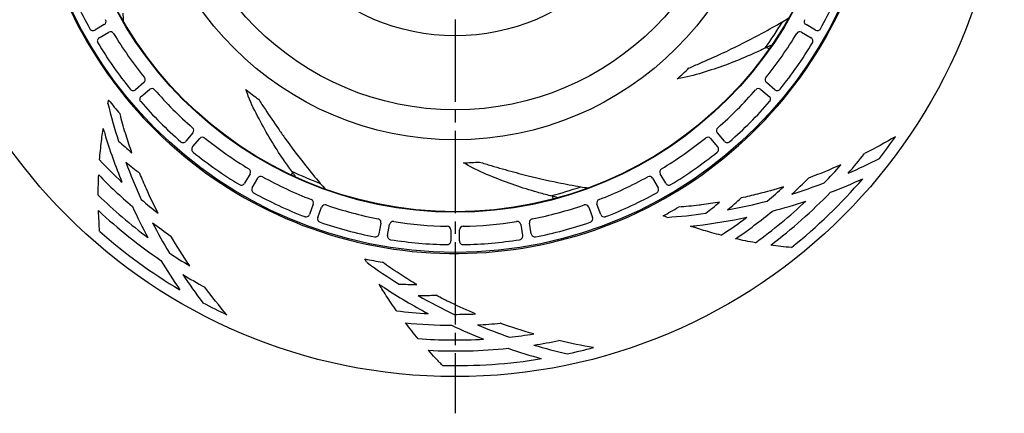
# Model space of a CAD drawing. Header units: millimetres. Extents: x 0 to 594, y 0 to 420.
# Tile 2 of 4: x 88 to 222, y 153 to 206. Entities that reach past the tile are written whole.
import ezdxf

# ---------------------------------------------------------------- set-up
doc = ezdxf.new("R2010")
doc.units = ezdxf.units.MM
doc.linetypes.add('CENTER', pattern=[27, 20, -2, 3, -2])

msp = doc.modelspace()

# ---------------------------------------------------------------- linework, layer by layer
at = {"color": 7, "linetype": 'CENTER', "ltscale": 0.562266}
msp.add_line((147, 312.5), (147, 152.5), dxfattribs=at)
at = {"color": 7, "linetype": 'Continuous'}
for p, q in [((99.08, 205.53), (97.78, 204.77)), ((98.38, 203.74), (99.68, 204.49)), ((194.32, 204.49), (195.62, 203.74)), ((196.22, 204.77), (194.92, 205.53)), ((189.55, 202.37), (189.75, 202.31)), ((189.75, 202.31), (189.87, 202.2)), ((104.49, 197.61), (103.34, 196.65)), ((104.11, 195.73), (105.26, 196.69)), ((188.74, 196.69), (189.89, 195.73)), ((190.66, 196.65), (189.51, 197.61)), ((111.19, 190.76), (110.23, 189.61)), ((111.15, 188.84), (112.11, 189.99)), ((181.89, 189.99), (182.85, 188.84)), ((183.77, 189.61), (182.81, 190.76)), ((118.99, 185.18), (118.24, 183.88)), ((119.27, 183.28), (120.03, 184.58)), ((124.7, 185.16), (124.6, 185.02)), ((124.72, 185.36), (124.7, 185.16)), ((173.97, 184.58), (174.73, 183.28)), ((175.76, 183.88), (175.01, 185.18)), ((160.23, 182.07), (160.34, 181.9)), ((160.34, 181.9), (160.36, 181.73)), ((127.63, 181.03), (127.12, 179.62)), ((128.24, 179.21), (128.76, 180.62)), ((165.24, 180.62), (165.76, 179.21)), ((166.88, 179.62), (166.37, 181.03)), ((136.86, 178.45), (136.6, 176.97)), ((137.78, 176.76), (138.04, 178.24)), ((146.4, 177.51), (146.4, 176.01)), ((147.6, 176.01), (147.6, 177.51)), ((155.96, 178.24), (156.22, 176.76)), ((157.4, 176.97), (157.14, 178.45))]:
    msp.add_line(p, q, dxfattribs=at)
for radius in [75, 58.04, 52.57, 52.5, 42.7, 38.6, 28.49]:
    msp.add_circle((147, 232.5), radius, dxfattribs=at)
for centre, radius, start, end in [((147, 232.5), 58.2, 176.6932, 216.5975), ((147, 232.5), 57, 201.1156, 208.8844), ((147, 232.5), 57, 331.1156, 338.8844), ((147, 232.5), 58.2, 296.6932, 336.6007), ((98.83, 205.96), 0.5, 300, 28.854), ((147, 232.5), 52, 324.552, 329.2549), ((195.17, 205.96), 0.5, 151.146, 240), ((97.53, 205.21), 0.5, 208.8844, 300), ((99.93, 204.05), 0.5, 31.146, 120), ((194.07, 204.05), 0.5, 60, 148.854), ((196.47, 205.21), 0.5, 240, 331.1156), ((98.63, 203.3), 0.5, 120, 211.1156), ((147, 232.5), 54.5, 211.146, 218.854), ((147, 232.5), 54.5, 321.146, 328.854), ((195.37, 203.3), 0.5, 328.8844, 60), ((147, 232.5), 57, 211.1156, 218.8844), ((147, 232.5), 57, 321.1156, 328.8844), ((147, 232.5), 45.84, 311.433, 314.1555), ((147, 232.5), 58.2, 216.6932, 256.5963), ((104.17, 198), 0.5, 310, 38.854), ((189.83, 198), 0.5, 141.146, 230), ((103.02, 197.03), 0.5, 218.8844, 310), ((105.58, 196.31), 0.5, 41.146, 130), ((147, 232.5), 54.5, 221.146, 228.854), ((147, 232.5), 45.84, 231.433, 234.1555), ((147, 232.5), 54.5, 311.146, 318.854), ((188.42, 196.31), 0.5, 50, 138.854), ((190.98, 197.03), 0.5, 230, 321.1156), ((146.96, 232.5), 60.2, 218.2346, 220.5818), ((104.43, 195.35), 0.5, 130, 221.1156), ((147, 232.5), 57, 221.1156, 228.8844), ((147, 232.5), 57, 311.1156, 318.8844), ((189.57, 195.35), 0.5, 318.8844, 50), ((172.37, 212.79), 75, 193.9018, 197.9715), ((110.81, 191.08), 0.5, 320, 48.854), ((183.19, 191.08), 0.5, 131.146, 220), ((172.37, 212.79), 76.5, 196.8127, 202.0973), ((143.55, 236.14), 63, 227.5564, 229.772), ((109.85, 189.93), 0.5, 228.8844, 320), ((112.5, 189.67), 0.5, 51.146, 140), ((147, 232.5), 54.5, 231.146, 238.854), ((147, 232.5), 54.5, 301.146, 308.854), ((181.5, 189.67), 0.5, 40, 128.854), ((184.15, 189.93), 0.5, 220, 311.1156), ((147, 232.5), 73.5, 322.0258, 324.8941), ((111.53, 188.52), 0.5, 140, 231.1156), ((182.47, 188.52), 0.5, 308.8844, 40), ((147, 232.5), 66.5, 223.0948, 226.8157), ((147, 232.5), 57, 231.1156, 238.8844), ((147, 232.5), 57, 301.1156, 308.8844), ((147, 232.5), 71.5, 318.6491, 321.4394), ((170.82, 254.06), 75, 293.4582, 297.0621), ((143.55, 236.14), 64.5, 229.9281, 232.1119), ((172.37, 212.79), 75, 200.2902, 204.5266), ((118.55, 185.43), 0.5, 330, 58.854), ((147, 232.5), 45.84, 271.433, 274.1555), ((175.45, 185.43), 0.5, 121.146, 210), ((147, 232.5), 70, 316.0734, 318.813), ((147, 232.5), 68, 224.2792, 229.5857), ((120.46, 184.33), 0.5, 61.146, 150), ((147, 232.5), 54.5, 241.146, 248.854), ((147, 232.5), 52, 244.552, 249.2549), ((147, 232.5), 54.5, 291.146, 298.854), ((173.54, 184.33), 0.5, 30, 118.854), ((147, 232.5), 73.5, 308.6638, 319.2382), ((147, 232.5), 68, 312.5664, 315.1998), ((170.82, 254.06), 76.5, 291.0239, 294.6068), ((117.8, 184.13), 0.5, 238.8844, 330), ((119.71, 183.03), 0.5, 150, 241.1156), ((147, 232.5), 52, 284.552, 289.2549), ((174.29, 183.03), 0.5, 298.8844, 30), ((176.2, 184.13), 0.5, 210, 301.1156), ((147, 232.5), 66.5, 309.8699, 312.4025), ((170.82, 254.06), 75, 287.2022, 290.7719), ((147, 232.5), 70, 225.8684, 233.1757), ((147, 232.5), 66.5, 229.8699, 232.4025), ((147, 232.5), 57, 241.1156, 248.8844), ((127.16, 181.2), 0.5, 340, 68.854), ((166.84, 181.2), 0.5, 111.146, 200), ((147, 232.5), 57, 291.1156, 298.8844), ((142.82, 229.73), 64.5, 309.9281, 312.1119), ((147, 232.5), 71.5, 307.0656, 315.8037), ((172.37, 212.79), 76.5, 204.7789, 208.3464), ((129.23, 180.45), 0.5, 71.146, 160), ((147, 232.5), 54.5, 251.146, 258.854), ((147, 232.5), 58.2, 256.6932, 296.5988), ((147, 232.5), 54.5, 281.146, 288.854), ((164.77, 180.45), 0.5, 20, 108.854), ((146.96, 232.5), 60.2, 298.2015, 300.49), ((142.82, 229.73), 63, 307.5564, 309.772), ((170.82, 254.06), 75, 280.2902, 284.5266), ((147, 232.5), 70, 305.8688, 313.1757), ((170.82, 254.06), 76.5, 284.7789, 288.3464), ((147, 232.5), 71.5, 227.0653, 235.8037), ((126.65, 179.79), 0.5, 248.8844, 340), ((128.71, 179.04), 0.5, 160, 251.1156), ((136.37, 178.54), 0.5, 350, 78.854), ((157.63, 178.54), 0.5, 101.146, 190), ((165.29, 179.04), 0.5, 288.8844, 20), ((167.35, 179.79), 0.5, 200, 291.1156), ((170.82, 254.06), 75, 273.901, 277.9715), ((170.82, 254.06), 76.5, 276.8849, 282.0973), ((147, 232.5), 66.5, 303.0947, 306.8157), ((147, 232.5), 68, 304.2793, 309.5857), ((172.37, 212.79), 75, 207.2022, 210.7719), ((147, 232.5), 68, 232.5664, 235.1998), ((147, 232.5), 57, 251.1156, 258.8844), ((138.53, 178.16), 0.5, 81.146, 170), ((147, 232.5), 54.5, 261.146, 268.854), ((145.9, 177.51), 0.5, 0, 88.854), ((148.1, 177.51), 0.5, 91.146, 180), ((147, 232.5), 54.5, 271.146, 278.854), ((155.47, 178.16), 0.5, 10, 98.854), ((147, 232.5), 57, 281.1156, 288.8844), ((147, 232.5), 73.5, 228.6637, 239.2382), ((136.11, 177.06), 0.5, 258.8844, 350), ((138.27, 176.68), 0.5, 170, 261.1156), ((147, 232.5), 57, 261.1156, 268.8844), ((147, 232.5), 57, 271.1156, 278.8844), ((155.73, 176.68), 0.5, 278.8844, 10), ((157.89, 177.06), 0.5, 190, 281.1156), ((145.9, 176.01), 0.5, 268.8844, 0), ((148.1, 176.01), 0.5, 180, 271.1156), ((147, 232.5), 70, 236.0734, 238.813), ((146.96, 232.5), 60.2, 258.2249, 260.5456), ((172.37, 212.79), 76.5, 211.0239, 214.6068), ((179.11, 233.71), 75, 233.8981, 237.9715), ((172.37, 212.79), 75, 213.4582, 217.0621), ((147, 232.5), 71.5, 238.6491, 241.4394), ((179.11, 233.71), 76.5, 236.8575, 242.0973), ((142.02, 233.07), 63, 267.5564, 269.772), ((142.02, 233.07), 64.5, 269.9281, 272.1119), ((179.11, 233.71), 75, 240.2902, 244.5266), ((147, 232.5), 73.5, 242.0258, 244.8941), ((147, 232.5), 66.5, 263.093, 266.8157), ((147, 232.5), 66.5, 269.8699, 272.4025), ((147, 232.5), 68, 264.2775, 269.5857), ((179.11, 233.71), 76.5, 244.7789, 248.3464), ((147, 232.5), 68, 272.5664, 275.1998), ((179.11, 233.71), 75, 247.2022, 250.7719), ((147, 232.5), 70, 276.0734, 278.813), ((147, 232.5), 70, 265.8669, 273.1757), ((147, 232.5), 71.5, 267.0638, 275.8037), ((179.11, 233.71), 76.5, 251.0239, 254.6068), ((147, 232.5), 71.5, 278.6491, 281.4394), ((179.11, 233.71), 75, 253.4582, 257.0621), ((147, 232.5), 73.5, 282.0258, 284.8941), ((147, 232.5), 73.5, 268.6625, 279.2382)]:
    msp.add_arc(centre, radius, start, end, dxfattribs=at)
for points in [[(101.63, 207.09), (101.64, 206.74), (101.64, 206.39), (101.65, 206.04)], [(191.69, 205.92), (191.99, 206.09), (192.29, 206.28), (192.59, 206.46)], [(189.36, 202.34), (189.35, 202.34), (189.34, 202.33), (189.33, 202.33)], [(189.7, 202.51), (189.59, 202.45), (189.48, 202.4), (189.36, 202.34)], [(190.05, 202.68), (189.93, 202.62), (189.82, 202.57), (189.7, 202.51)], [(99.57, 194.77), (99.6, 194.93), (99.64, 195.09), (99.68, 195.25)], [(101.96, 190.73), (101.7, 191.59), (101.46, 192.46), (101.24, 193.34)], [(102.05, 190.44), (102.02, 190.54), (101.99, 190.63), (101.96, 190.73)], [(102.86, 188.04), (102.57, 188.84), (102.3, 189.64), (102.05, 190.44)], [(207.13, 190.23), (205.75, 189.42), (204.34, 188.65), (202.91, 187.93)], [(124.66, 185.55), (124.65, 185.56), (124.64, 185.56), (124.63, 185.57)], [(199.68, 186.4), (198.22, 185.75), (196.74, 185.15), (195.25, 184.58)], [(124.88, 185.24), (124.81, 185.34), (124.73, 185.44), (124.66, 185.55)], [(125.11, 184.93), (125.03, 185.03), (124.96, 185.13), (124.88, 185.24)], [(128.58, 183.87), (128.81, 183.61), (129.04, 183.34), (129.27, 183.08)], [(164.15, 183.41), (164.49, 183.35), (164.84, 183.3), (165.18, 183.25)], [(160.07, 182.17), (160.05, 182.17), (160.04, 182.17), (160.03, 182.18)], [(160.43, 182.08), (160.31, 182.11), (160.19, 182.14), (160.07, 182.17)], [(160.81, 181.99), (160.68, 182.02), (160.56, 182.05), (160.43, 182.08)], [(180.32, 180.89), (179.38, 180.78), (178.45, 180.69), (177.51, 180.63)], [(180.65, 180.93), (180.54, 180.92), (180.43, 180.91), (180.32, 180.89)], [(183.12, 181.31), (182.3, 181.17), (181.48, 181.04), (180.65, 180.93)], [(175.92, 179.24), (175.75, 179.31), (175.58, 179.38), (175.41, 179.45)], [(110.75, 172.62), (109.86, 173.94), (109.01, 175.29), (108.19, 176.66)], [(134.91, 173.11), (134.83, 173.26), (134.75, 173.42), (134.68, 173.57)], [(139.35, 171.55), (138.58, 172.05), (137.82, 172.58), (137.07, 173.12)], [(139.62, 171.38), (139.53, 171.43), (139.44, 171.49), (139.35, 171.55)], [(141.77, 170.07), (141.04, 170.49), (140.33, 170.92), (139.62, 171.38)], [(115.81, 165.94), (114.77, 167.16), (113.77, 168.42), (112.82, 169.7)], [(157.72, 163.33), (156.19, 163.77), (154.67, 164.25), (153.16, 164.78)], [(165.89, 161.47), (164.31, 161.73), (162.74, 162.05), (161.18, 162.42)]]:
    msp.add_open_spline(points, degree=3, dxfattribs=at)
for points, knots in [([(178.93, 199.61), (179.44, 199.84), (180.93, 200.46), (182.86, 201.33), (185.7, 202.66), (188.48, 204.1), (190.78, 205.38), (191.69, 205.92)], [0, 0, 0, 0, 1.676009, 4.844045, 6.338546, 11.074345, 14.242665, 14.242665, 14.242665, 14.242665]), ([(189.33, 202.33), (188.77, 202.05), (187.24, 201.33), (184.66, 200.26), (181.54, 199.18), (179.09, 198.42), (177.65, 198.19), (177.33, 198.13)], [0, 0, 0, 0, 1.873221, 5.076433, 8.365924, 11.779491, 12.742412, 12.742412, 12.742412, 12.742412]), ([(190.05, 202.68), (190.06, 202.69), (190.09, 202.7), (190.13, 202.69), (190.16, 202.66), (190.16, 202.62), (190.15, 202.59), (190.14, 202.58)], [0, 0, 0, 0, 0.0430863, 0.0824503, 0.120056, 0.1598285, 0.2031198, 0.2031198, 0.2031198, 0.2031198]), ([(100.28, 197.8), (100.29, 197.79), (100.3, 197.76), (100.32, 197.74), (100.33, 197.72)], [0, 0, 0, 0, 0.04662544, 0.09452747, 0.09452747, 0.09452747, 0.09452747]), ([(124.63, 185.57), (124.27, 186.08), (123.29, 187.46), (121.79, 189.81), (120.18, 192.7), (119.01, 194.98), (118.53, 196.36), (118.42, 196.66)], [0, 0, 0, 0, 1.873878, 5.077091, 8.366581, 11.780149, 12.74307, 12.74307, 12.74307, 12.74307]), ([(120.16, 195.34), (120.47, 194.88), (121.34, 193.52), (122.53, 191.77), (124.33, 189.21), (126.23, 186.72), (127.89, 184.67), (128.58, 183.87)], [0, 0, 0, 0, 1.676009, 4.844045, 6.338546, 11.074345, 14.242665, 14.242665, 14.242665, 14.242665]), ([(98.85, 190.72), (98.86, 190.83), (98.89, 191.05), (98.92, 191.26), (98.93, 191.37)], [0, 0, 0, 0, 0.3218506, 0.65267, 0.65267, 0.65267, 0.65267]), ([(98.93, 191.37), (98.97, 191.25), (99.04, 191.02), (99.11, 190.78), (99.14, 190.66)], [0, 0, 0, 0, 0.3709464, 0.7392191, 0.7392191, 0.7392191, 0.7392191]), ([(98.44, 187.07), (98.47, 187.5), (98.55, 188.35), (98.69, 189.57), (98.79, 190.35), (98.85, 190.72)], [0, 0, 0, 0, 1.315104, 2.545359, 3.679746, 3.679746, 3.679746, 3.679746]), ([(160.03, 182.18), (159.42, 182.33), (157.79, 182.76), (155.12, 183.59), (152.04, 184.77), (149.68, 185.77), (148.42, 186.52), (148.15, 186.68)], [0, 0, 0, 0, 1.872824, 5.076037, 8.365527, 11.779095, 12.742016, 12.742016, 12.742016, 12.742016]), ([(150.32, 186.78), (150.86, 186.62), (152.4, 186.14), (154.43, 185.57), (157.46, 184.77), (160.52, 184.08), (163.11, 183.58), (164.15, 183.41)], [0, 0, 0, 0, 1.676009, 4.844045, 6.338546, 11.074345, 14.242665, 14.242665, 14.242665, 14.242665]), ([(98.26, 182.26), (98.26, 182.72), (98.27, 183.65), (98.3, 184.57), (98.32, 185.03)], [0, 0, 0, 0, 1.398228, 2.768174, 2.768174, 2.768174, 2.768174]), ([(106.43, 179.81), (105.86, 180.89), (105, 182.69), (104.23, 184.52), (103.94, 185.23)], [0, 0, 0, 0, 3.665909, 5.969698, 5.969698, 5.969698, 5.969698]), ([(125.11, 184.93), (125.12, 184.91), (125.13, 184.89), (125.13, 184.85), (125.11, 184.81), (125.07, 184.81), (125.04, 184.81), (125.02, 184.82)], [0, 0, 0, 0, 0.0430708, 0.0824597, 0.1199173, 0.1589718, 0.2029948, 0.2029948, 0.2029948, 0.2029948]), ([(191.84, 183.39), (190.68, 183.03), (188.76, 182.49), (186.82, 182.04), (186.07, 181.88)], [0, 0, 0, 0, 3.665909, 5.969698, 5.969698, 5.969698, 5.969698]), ([(160.81, 181.99), (160.82, 181.98), (160.85, 181.97), (160.88, 181.94), (160.88, 181.9), (160.85, 181.87), (160.83, 181.85), (160.81, 181.85)], [0, 0, 0, 0, 0.0432258, 0.082711, 0.1204293, 0.1603216, 0.2037523, 0.2037523, 0.2037523, 0.2037523]), ([(173.06, 180.46), (173.07, 180.47), (173.1, 180.48), (173.13, 180.5), (173.14, 180.5)], [0, 0, 0, 0, 0.04604193, 0.09331751, 0.09331751, 0.09331751, 0.09331751]), ([(98.45, 177.31), (98.42, 177.79), (98.36, 178.74), (98.31, 179.68), (98.3, 180.15)], [0, 0, 0, 0, 1.437455, 2.844438, 2.844438, 2.844438, 2.844438]), ([(179.15, 178.02), (179.29, 178.03), (179.57, 178.07), (179.85, 178.1), (179.99, 178.12)], [0, 0, 0, 0, 0.4230233, 0.8419539, 0.8419539, 0.8419539, 0.8419539]), ([(179.87, 177.8), (179.75, 177.83), (179.51, 177.9), (179.27, 177.98), (179.15, 178.02)], [0, 0, 0, 0, 0.3681139, 0.7497514, 0.7497514, 0.7497514, 0.7497514]), ([(183.31, 176.79), (182.9, 176.9), (182.1, 177.11), (180.95, 177.45), (180.22, 177.68), (179.87, 177.8)], [0, 0, 0, 0, 1.282506, 2.481776, 3.588451, 3.588451, 3.588451, 3.588451]), ([(188.02, 175.77), (187.56, 175.85), (186.65, 176.02), (185.75, 176.21), (185.3, 176.31)], [0, 0, 0, 0, 1.398901, 2.768382, 2.768382, 2.768382, 2.768382]), ([(133.51, 175.88), (133.53, 175.88), (133.56, 175.87), (133.59, 175.87), (133.6, 175.86)], [0, 0, 0, 0, 0.04719176, 0.09570461, 0.09570461, 0.09570461, 0.09570461]), ([(192.92, 175.11), (192.44, 175.16), (191.5, 175.26), (190.56, 175.38), (190.1, 175.45)], [0, 0, 0, 0, 1.437327, 2.844204, 2.844204, 2.844204, 2.844204]), ([(136.61, 170.1), (136.72, 170.02), (136.94, 169.88), (137.17, 169.73), (137.28, 169.65)], [0, 0, 0, 0, 0.4061601, 0.8068772, 0.8068772, 0.8068772, 0.8068772]), ([(137, 169.5), (136.93, 169.6), (136.8, 169.8), (136.67, 170), (136.61, 170.1)], [0, 0, 0, 0, 0.3524808, 0.7161705, 0.7161705, 0.7161705, 0.7161705]), ([(139, 166.48), (138.76, 166.83), (138.28, 167.51), (137.61, 168.52), (137.19, 169.18), (137, 169.5)], [0, 0, 0, 0, 1.278952, 2.489628, 3.622211, 3.622211, 3.622211, 3.622211]), ([(149.79, 166.06), (148.66, 166.52), (146.84, 167.35), (145.07, 168.25), (144.39, 168.61)], [0, 0, 0, 0, 3.665909, 5.969698, 5.969698, 5.969698, 5.969698]), ([(141.95, 162.68), (141.65, 163.04), (141.07, 163.75), (140.5, 164.48), (140.22, 164.84)], [0, 0, 0, 0, 1.398091, 2.768316, 2.768316, 2.768316, 2.768316]), ([(145.28, 159.02), (144.95, 159.36), (144.29, 160.05), (143.65, 160.74), (143.34, 161.09)], [0, 0, 0, 0, 1.43769, 2.844597, 2.844597, 2.844597, 2.844597])]:
    msp.add_open_spline(points, degree=3, knots=knots, dxfattribs=at)

doc.saveas('drawing.dxf')
